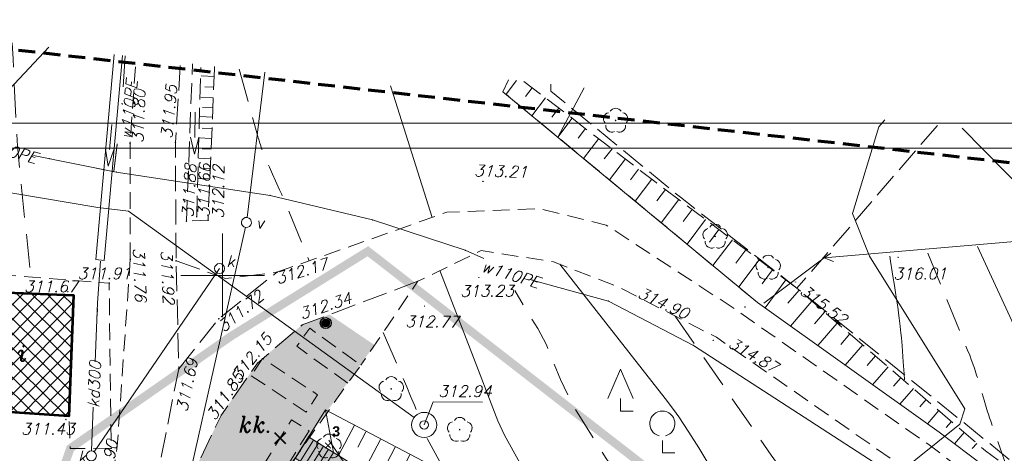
# Model space of a CAD drawing. Extents: x 4615668 to 9294084, y 5334101 to 10688993.
# Tile 25 of 37: x 4651220 to 4651279, y 5338771 to 5338797. Entities that reach past the tile are written whole.
import ezdxf
from ezdxf.enums import TextEntityAlignment as Align

# ---------------------------------------------------------------- set-up
doc = ezdxf.new("R2010")
doc.units = 0
doc.header["$MEASUREMENT"] = 0
for name, pattern in [('BUBZ02', [1.75, 1.25, -0.5]), ('DASHDOT', [25.4, 12.7, -6.35, 0, -6.35]), ('DASHED', [19.05, 12.7, -6.35]), ('EGBK02', [2, 1.5, -0.5]), ('KTCR', [1.5, 1, -0.5]), ('KTJZ01', [2, 1.5, -0.5]), ('l215_500', [2.5, 1.5, -0.4125, 0.175, -0.4125]), ('l217_500', [2, 1.5, -0.5]), ('l266_500', [1, 0.5, -0.5]), ('l423_500', [2, 1.5, -0.5]), ('l424_500', [1.5, 1, -0.5]), ('l641_500', [1.5, 1, -0.5]), ('l812_500', [3, 2, -1]), ('l823_500', [1.75, 1.25, -0.5]), ('l824_500', [1.75, 1.25, -0.5])]:
    doc.linetypes.add(name, pattern=pattern)
for name, color, linetype in [('52', 7, 'Continuous'), ('hatcz', 253, 'Continuous'), ('proj_tt_ww', 5, 'Continuous'), ('projekt', 202, 'Continuous'), ('sciany', 1, 'Continuous'), ('teren', 252, 'Continuous')]:
    doc.layers.add(name, color=color, linetype=linetype)
for name, color, linetype, lineweight in [('A_SZRAF', 253, 'Continuous', 5), ('A_widok', 8, 'Continuous', 0), ('budynek', 7, 'Continuous', 53), ('chodnik', 7, 'l423_500', 13), ('eNN', 7, 'Continuous', 13), ('funkcja_kondygnacja', 7, 'Continuous', 13), ('gr_klasy', 7, 'l217_500', 13), ('hatch', 253, 'Continuous', 0), ('jezdnia', 7, 'l424_500', 13), ('k', 7, 'Continuous', 13), ('k_elem_naziemne', 7, 'Continuous', 13), ('nazwa_cieku', 7, 'Continuous', 13), ('opisy_drog', 7, 'Continuous', 13), ('pkt_wys', 7, 'Continuous', 13), ('przepust_rzut', 7, 'l266_500', 13), ('robocza26', 7, 'Continuous', 13), ('robocza50', 7, 'Continuous', 13), ('rowy', 7, 'l266_500', 13), ('skarpa_dol', 7, 'l824_500', 13), ('skarpa_gora', 7, 'l823_500', 13), ('skarpa_umoc', 7, 'Continuous', 13), ('t', 7, 'Continuous', 13), ('t_elem_naziemne', 7, 'Continuous', 13), ('w', 7, 'Continuous', 13), ('w_elem_naziemne', 7, 'Continuous', 13), ('w_rzedne', 7, 'Continuous', 13), ('warst_ciagla', 7, 'Continuous', 0), ('warst_przeryw', 7, 'l812_500', 0), ('Wymiar', 7, 'Continuous', 9), ('zakresy', 7, 'l215_500', 70), ('zielen', 7, 'Continuous', 13)]:
    doc.layers.add(name, color=color, linetype=linetype, lineweight=lineweight)
doc.styles.add('Style-ITALIC_1250', font='ITALIC_1250.shx')
doc.styles.add('tomek14', font='ISOCP.shx', dxfattribs={"height": 14})
doc.styles.add('txt', font='TXT', dxfattribs={"height": 0.2})

# ---------------------------------------------------------------- blocks, each defined once
blk = doc.blocks.new('WYS')
at = {"layer": '52', "color": 67, "linetype": 'Continuous'}
blk.add_circle((0, 0), 0.08, dxfattribs=at)
blk = doc.blocks.new('506_5')
at = {"layer": 'k_elem_naziemne', "color": 24, "linetype": 'Continuous', "lineweight": 13}
blk.add_circle((0, 0), 0.3, dxfattribs=at)
blk = doc.blocks.new('SB_1')
at = {"color": 0, "linetype": 'ByBlock', "lineweight": -2}
for radius in [7.5, 2.5]:
    blk.add_circle((0, 0), radius, dxfattribs=at)
blk = doc.blocks.new('922_5')
at = {"layer": 'zielen', "linetype": 'Continuous', "lineweight": 13}
h = blk.add_hatch(color=96, dxfattribs=at)
edge = h.paths.add_edge_path()
edge.add_arc((0, 0), 0.05, 0, 360)
at = {"layer": 'zielen', "color": 96, "linetype": 'Continuous', "lineweight": 13}
for centre, start, end in [((0.005, 0.357), 30.12432, 149.87568), ((-0.352, 0.098), 101.99877, 221.97586), ((0.362, 0.098), 318.02414, 78.00123), ((-0.215, -0.321), 174.33504, 293.76069), ((0.225, -0.321), 246.23931, 5.66496)]:
    blk.add_arc(centre, 0.375, start, end, dxfattribs=at)
blk = doc.blocks.new('801_5')
at = {"layer": 'pkt_wys', "linetype": 'Continuous', "lineweight": 13}
h = blk.add_hatch(color=7, dxfattribs=at)
edge = h.paths.add_edge_path()
edge.add_arc((0, 0), 0.05, 0, 360)
blk = doc.blocks.new('937_5')
at = {"layer": 'zielen', "color": 7, "linetype": 'Continuous', "lineweight": 13}
for p, q in [((-0.75, 3.25), (0, 5)), ((0, 5), (0.75, 3.25)), ((0, 2.5), (0, 3.25)), ((0, 2.5), (0.75, 2.5)), ((2.5, 0), (2.5, 0.75)), ((2.5, 0), (3.25, 0))]:
    blk.add_line(p, q, dxfattribs=at)
blk.add_arc((2.5, 1.75), 0.75, 285, 255, dxfattribs=at)
blk = doc.blocks.new('993_5')
at = {"layer": 'nazwa_cieku', "color": 132, "linetype": 'Continuous', "lineweight": 13}
for p, q in [((1.5, 0), (0, 0)), ((2.5, 0), (1.5, 0.25)), ((2.5, 0), (1.5, -0.25))]:
    blk.add_line(p, q, dxfattribs=at)
blk = doc.blocks.new('G$C3390F2A0')
at = {"layer": 'budynek', "color": 7, "linetype": 'Continuous', "lineweight": 53, "flags": 128}
blk.add_lwpolyline([(87.371, 159.26), (93.866, 159.013), (93.591, 151.78), (87.104, 152.237)], dxfattribs=at)
at = {"layer": 'chodnik', "color": 7, "linetype": 'KTCR', "lineweight": 13, "flags": 128}
for points in [[(97.258, 161.155), (97.244, 168.067), (97.593, 172.995)], [(106.013, 160.38), (116.153, 163.964), (121.676, 164.179), (125.668, 163.196), (133.303, 158.21), (144.853, 150.129), (154.866, 142.601), (161.382, 137.732), (174.602, 129.068)], [(174.241, 126.483), (169.585, 129.772), (157.016, 138.202), (143.336, 148.778), (132.25, 156.496), (126.399, 159.496), (122.51, 161), (118.207, 161.671), (114.426, 159.847), (111.022, 154.825)], [(97.258, 161.155), (96.479, 149.993), (95.95, 146.814), (92.335, 137.962), (90.83, 134.595), (88.485, 129.065), (85.987, 121.922), (83.874, 117.569), (83.874, 117.569), (83.874, 117.569), (71.717, 101.681), (68.198, 95.709), (63.915, 87.328), (58.167, 76.235), (58.168, 76.211)], [(81.768, 159.472), (81.83, 160.846), (95.998, 159.73), (96.112, 149.873), (93.679, 149.858), (93.591, 151.78)], [(103.508, 143.938), (105.809, 147.489), (110.247, 153.753)]]:
    blk.add_lwpolyline(points, dxfattribs=at)
for points in [[(110.247, 153.753), (107.195, 155.96), (107.971, 157.032), (111.022, 154.825)], [(104.475, 154.202), (107.747, 152.035), (108.43, 153.067), (105.158, 155.234)], [(107.932, 150.924), (105.809, 147.489), (104.754, 148.14), (106.878, 151.576)]]:
    blk.add_lwpolyline(points, close=True, dxfattribs=at)
at = {"layer": 'eNN', "color": 1, "linetype": 'Continuous', "lineweight": 13, "flags": 128}
blk.add_lwpolyline([(137.683, 144.014), (146.76, 151.318), (147.077, 152.231), (141.371, 161.335), (140.367, 163.889), (141.94, 169.065), (142.295, 169.464)], dxfattribs=at)
at = {"layer": 'gr_klasy', "color": 96, "linetype": 'EGBK02', "lineweight": 13}
blk.add_line((145.432, 169.129), (137.044, 159.43), dxfattribs=at)
at = {"layer": 'gr_klasy', "color": 96, "linetype": 'EGBK02', "lineweight": 13, "flags": 128}
blk.add_lwpolyline([(122.365, 171.593), (122.366, 171.186), (130.092, 164.85), (137.044, 159.43), (153.497, 146.167)], dxfattribs=at)
at = {"layer": 'jezdnia', "color": 7, "linetype": 'KTJZ01', "lineweight": 13, "flags": 128}
for points in [[(100.244, 172.716), (99.948, 168.12), (99.991, 161.063)], [(98.306, 145.43), (100.157, 154.619), (99.991, 161.063), (99.991, 161.063)], [(99.991, 161.063), (102.942, 160.008), (106.013, 160.38)], [(114.426, 159.847), (107.518, 157.234), (104.849, 154.962), (102.693, 151.862), (99.411, 145.057)], [(100.157, 154.619), (102.54, 157.605), (106.013, 160.38)]]:
    blk.add_lwpolyline(points, dxfattribs=at)
at = {"layer": 'k', "color": 24, "linetype": 'Continuous', "lineweight": 13}
blk.add_line((95.11, 149.661), (102.588, 160.596), dxfattribs=at)
at = {"layer": 'k', "color": 24, "linetype": 'Continuous', "lineweight": 13, "flags": 128}
for points in [[(95.162, 155.035), (95.305, 158.559), (95.473, 161.039)], [(94.946, 149.717), (95.052, 152.334)]]:
    blk.add_lwpolyline(points, dxfattribs=at)
at = {"layer": 'przepust_rzut', "color": 7, "linetype": 'Continuous', "lineweight": 13, "ltscale": 0.1}
blk.add_line((95.292, 158.223), (95.273, 157.771), dxfattribs=at)
at = {"layer": 'robocza26', "color": 7, "linetype": 'Continuous', "lineweight": 0}
for p, q in [((102.769, 157.688), (102.769, 162.688)), ((100.269, 160.188), (105.269, 160.188))]:
    blk.add_line(p, q, dxfattribs=at)
at = {"layer": 'robocza50', "color": 7, "linetype": 'Continuous', "lineweight": 0}
for p, q in [((102.769, 157.688), (102.769, 162.688)), ((100.269, 160.188), (105.269, 160.188))]:
    blk.add_line(p, q, dxfattribs=at)
at = {"layer": 'rowy', "color": 7, "linetype": 'Continuous', "lineweight": 13}
blk.add_line((95.205, 161.132), (95.703, 161.088), dxfattribs=at)
at = {"layer": 'rowy', "color": 7, "linetype": 'Continuous', "lineweight": 13, "flags": 128}
for points in [[(96.288, 173.365), (95.205, 161.132)], [(96.785, 173.308), (95.703, 161.088)], [(174.749, 130.116), (161.656, 138.665), (145.539, 150.83), (134.69, 158.576), (119.502, 171.154)], [(122.772, 168.446), (124.345, 171.381)], [(146.903, 168.972), (153.292, 162.493), (156.482, 164.545)], [(153.292, 162.493), (138.665, 161.246), (135.063, 158.53)], [(139.066, 161.524), (138.665, 161.246), (139.232, 161.025)]]:
    blk.add_lwpolyline(points, dxfattribs=at)
at = {"layer": 'skarpa_dol', "color": 7, "linetype": 'BUBZ02', "lineweight": 13}
blk.add_line((134.69, 158.576), (119.689, 171), dxfattribs=at)
at = {"layer": 'skarpa_gora', "color": 7, "linetype": 'BUBZ02', "lineweight": 13}
for p, q in [((100.608, 163.427), (100.972, 172.809)), ((101.222, 163.693), (101.464, 172.596))]:
    blk.add_line(p, q, dxfattribs=at)
at = {"layer": 'skarpa_gora', "color": 7, "linetype": 'BUBZ02', "lineweight": 13, "flags": 128}
for points in [[(102.284, 172.515), (101.902, 163.484), (100.608, 163.427)], [(102.29, 172.651), (102.285, 172.523)], [(120.74, 171.767), (128.646, 165.732), (137.044, 159.43), (148.305, 149.714), (153.23, 146.186)]]:
    blk.add_lwpolyline(points, dxfattribs=at)
at = {"layer": 'skarpa_umoc', "color": 7, "linetype": 'Continuous', "lineweight": 13}
for p, q in [((102.265, 172.057), (101.484, 172.09)), ((119.502, 171.154), (119.841, 171.863)), ((120.31, 171.812), (119.689, 171)), ((102.238, 171.418), (101.716, 171.44)), ((121.241, 171.384), (120.85, 170.872)), ((102.212, 170.802), (101.475, 170.834)), ((122.036, 170.777), (121.23, 169.722)), ((102.186, 170.192), (101.573, 170.218)), ((122.831, 170.17), (122.417, 169.628)), ((102.163, 169.642), (101.404, 169.675)), ((123.626, 169.564), (122.772, 168.446)), ((102.134, 168.954), (101.538, 168.979)), ((124.42, 168.957), (123.982, 168.383)), ((102.108, 168.358), (101.324, 168.391)), ((125.215, 168.35), (124.314, 167.169)), ((102.082, 167.726), (101.538, 167.749)), ((126.011, 167.744), (125.547, 167.137)), ((102.057, 167.149), (101.351, 167.179)), ((126.805, 167.137), (125.856, 165.893)), ((102.032, 166.551), (101.52, 166.572)), ((127.6, 166.53), (127.113, 165.892)), ((102.006, 165.945), (101.306, 165.975)), ((128.395, 165.924), (127.397, 164.615)), ((129.193, 165.322), (128.686, 164.645)), ((129.993, 164.72), (128.95, 163.33)), ((130.793, 164.12), (130.257, 163.406)), ((131.593, 163.52), (130.491, 162.053)), ((132.392, 162.92), (131.828, 162.168)), ((133.193, 162.32), (132.034, 160.776)), ((133.993, 161.72), (133.399, 160.928)), ((134.792, 161.12), (133.576, 159.499)), ((135.592, 160.519), (134.969, 159.69)), ((136.392, 159.919), (135.142, 158.253)), ((137.183, 159.309), (136.513, 158.531)), ((137.941, 158.656), (136.659, 157.17)), ((138.698, 158.002), (138.088, 157.295)), ((139.456, 157.349), (138.294, 156.003)), ((140.212, 156.696), (139.662, 156.058)), ((140.97, 156.043), (139.929, 154.836)), ((141.727, 155.39), (141.237, 154.821)), ((142.484, 154.737), (141.563, 153.669)), ((143.241, 154.084), (142.811, 153.584)), ((143.998, 153.431), (143.197, 152.502)), ((144.756, 152.777), (144.385, 152.348)), ((145.513, 152.124), (144.833, 151.336)), ((146.269, 151.47), (145.959, 151.11)), ((147.027, 150.817), (146.447, 150.145)), ((147.784, 150.164), (147.515, 149.853))]:
    blk.add_line(p, q, dxfattribs=at)
at = {"layer": 't', "color": 30, "linetype": 'Continuous', "lineweight": 13, "flags": 128}
for points in [[(104.228, 163.653), (105.293, 172.327)], [(99.063, 140.518), (104.126, 163.066)]]:
    blk.add_lwpolyline(points, dxfattribs=at)
at = {"layer": 't_elem_naziemne', "color": 7, "linetype": 'Continuous', "lineweight": 13}
blk.add_arc((104.191, 163.353), 0.3, 83.02489, 82.96296, dxfattribs=at)
at = {"layer": 'w', "color": 160, "linetype": 'Continuous', "lineweight": 13}
for p in [(96.472, 168.034), (96.466, 167.989)]:
    blk.add_line(p, (96.27, 166.405), dxfattribs=at)
at = {"layer": 'w', "color": 160, "linetype": 'Continuous', "lineweight": 13, "flags": 128}
for points in [[(92.405, 173.813), (85.039, 165.965), (81.77, 161.366), (81.858, 159.468)], [(96.947, 173.289), (96.84, 171.442)], [(91.485, 167.351), (96.424, 166.355), (105.606, 164.965), (111.718, 163.502), (117.25, 161.689), (118.362, 161.194)], [(95.133, 166.615), (96.424, 166.355), (105.606, 164.965), (111.718, 163.502), (117.25, 161.689), (118.362, 161.194)], [(114.197, 151.718), (97.159, 164.02), (95.32, 164.238), (85.039, 165.965)], [(121.224, 159.921), (121.242, 159.913), (125.793, 158.659), (130.866, 156.014), (146.918, 145.623), (157.326, 138.375), (169.967, 129.039), (174.168, 125.955)], [(121.224, 159.921), (121.242, 159.913), (125.793, 158.659), (130.866, 156.014), (146.918, 145.623), (157.326, 138.375), (169.967, 129.039), (174.168, 125.955)]]:
    blk.add_lwpolyline(points, dxfattribs=at)
at = {"layer": 'w', "color": 160, "linetype": 'Continuous', "lineweight": 13}
for p in [(96.77, 170.438), (96.78, 170.415), (92.433, 167.16), (96.27, 166.405), (96.424, 166.355), (105.606, 164.965), (111.718, 163.502), (117.25, 161.689), (121.242, 159.913), (125.793, 158.659), (130.866, 156.014)]:
    blk.add_point(p, dxfattribs=at)
at = {"layer": 'w_rzedne', "color": 160, "linetype": 'Continuous', "lineweight": 13, "flags": 128}
blk.add_lwpolyline([(114.797, 151.267), (115.331, 152.636), (118.273, 152.633)], dxfattribs=at)
at = {"layer": 'warst_ciagla', "color": 21, "linetype": 'Continuous', "lineweight": 0, "flags": 128}
for points in [[(115.274, 163.653), (112.97, 170.946), (112.796, 171.512)], [(147.828, 161.912), (150.354, 156.451), (150.564, 156.015), (151.019, 155.161), (151.991, 153.484), (152.465, 152.638), (152.873, 151.908), (153.422, 150.934), (153.68, 150.44), (153.915, 149.937), (154.022, 149.68), (154.165, 149.289), (154.939, 146.97)], [(143.47, 153.968), (143.442, 154.323), (143.389, 155.034), (143.343, 155.667), (143.319, 155.982), (143.279, 156.456), (143.25, 156.771), (143.234, 156.929), (143.209, 157.165), (143.191, 157.32), (143.154, 157.63), (143.114, 157.94), (143.085, 158.146), (143.026, 158.558), (142.994, 158.765), (142.93, 159.177), (142.865, 159.588), (142.776, 160.137), (142.731, 160.412), (142.634, 161.03), (142.587, 161.339)], [(115.726, 160.474), (117.539, 155.803), (119.202, 151.511), (119.589, 150.649), (120.517, 148.998), (121.909, 146.716), (125.459, 141.294), (129.089, 136.732), (132.876, 131.514), (135.719, 127.52), (136.902, 126.057), (139.412, 123.251)], [(147.094, 128.942), (146.006, 130.22), (144.546, 131.916), (143.835, 132.779), (139.019, 138.822), (135.273, 143.538), (135.02, 143.863), (134.533, 144.527), (134.066, 145.205), (133.764, 145.664), (133.178, 146.595), (132.326, 148.01), (131.191, 149.899), (130.604, 150.829), (129.992, 151.741), (129.673, 152.188), (129.177, 152.846), (122.889, 160.854)], [(124.446, 126.937), (120.436, 132.916), (119.071, 134.984), (117.916, 136.782), (116.396, 139.194), (115.632, 140.397), (114.48, 142.205), (112.945, 144.617), (112.17, 145.818), (110.988, 147.606), (110.386, 148.493), (109.111, 150.348)]]:
    blk.add_lwpolyline(points, dxfattribs=at)
at = {"layer": 'warst_przeryw', "color": 21, "linetype": 'l812_500', "lineweight": 0, "flags": 128}
for points in [[(91.269, 160.662), (90.671, 166.293), (90.579, 167.262), (90.528, 167.909), (90.445, 169.203), (90.26, 173.093), (90.202, 174.067)], [(103.758, 172.504), (104.845, 168.562), (104.89, 168.402), (104.922, 168.296), (104.944, 168.225), (104.99, 168.084), (105.025, 167.979), (105.098, 167.77), (105.175, 167.563), (105.229, 167.425), (105.265, 167.333), (105.339, 167.151), (105.382, 167.048), (105.469, 166.844), (105.558, 166.64), (105.618, 166.505), (105.74, 166.234), (105.925, 165.83), (106.173, 165.29), (106.295, 165.02), (106.414, 164.748), (106.473, 164.612), (106.559, 164.408), (107.939, 161.061)], [(144.853, 161.523), (147.275, 155.634), (147.337, 155.481), (147.377, 155.378), (147.455, 155.172), (147.493, 155.068), (147.566, 154.86), (147.637, 154.651), (147.683, 154.512), (147.773, 154.231), (147.839, 154.02), (147.966, 153.597), (148.216, 152.749), (148.343, 152.326), (148.43, 152.044), (148.475, 151.904), (148.543, 151.694), (148.614, 151.485), (148.651, 151.381), (149.501, 148.96)], [(145.934, 121.3), (145.255, 122.356), (142.049, 127.223), (140.362, 129.598), (132.812, 139.596), (126.748, 147.728), (125.653, 149.272), (123.643, 152.483), (122.928, 153.982), (122.091, 156.037), (121.579, 157.016), (120.203, 159.282)], [(129.778, 157.764), (135.515, 149.46), (135.821, 149.024), (136.45, 148.163), (138.386, 145.617), (140.228, 143.174), (142.686, 139.919), (143.91, 138.287), (144.314, 137.735), (145.099, 136.614), (146.637, 134.348), (147.427, 133.23), (147.955, 132.516)], [(112.352, 156.788), (113.286, 154.621), (113.755, 153.531), (113.989, 152.985), (114.221, 152.438), (114.337, 152.164), (114.348, 152.134), (114.356, 152.114), (114.368, 152.072), (114.38, 152.03), (114.4, 151.945), (114.417, 151.882)], [(114.985, 150.464), (117.694, 145.365), (120.365, 140.671), (121.818, 138.421), (124.873, 134.02), (128.634, 128.841), (129.761, 127.414), (132.151, 124.675), (133.545, 123.328), (135.488, 121.615), (136.385, 120.687), (139.822, 116.197), (142.283, 113.408)]]:
    blk.add_lwpolyline(points, dxfattribs=at)
at = {"layer": 'zakresy', "color": 217, "linetype": 'l641_500', "lineweight": 70, "flags": 128}
blk.add_lwpolyline([(6.931, 10.558), (39.477, 110.069), (74.623, 175.45), (179.151, 163.591), (168.968, 97.168), (66.518, 8.467), (6.931, 10.558)], dxfattribs=at)
at = {"layer": 'k_elem_naziemne', "color": 24, "linetype": 'Continuous', "lineweight": 13}
for p, rotation in [((102.588, 160.596), 246.5511264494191), ((94.934, 149.418), 278.7330045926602)]:
    blk.add_blockref('506_5', p, dxfattribs=dict(at, rotation=rotation))
at = {"layer": 'nazwa_cieku', "color": 132, "linetype": 'Continuous', "lineweight": 13}
for p, rotation in [((101.125, 169.927), 269.1185959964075), ((96.159, 169.196), 264.8521151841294)]:
    blk.add_blockref('993_5', p, dxfattribs=dict(at, rotation=rotation))
at = {"layer": 'pkt_wys', "color": 7, "linetype": 'Continuous', "lineweight": 13}
for p in [(97.244, 168.067), (99.948, 168.12), (100.608, 163.427), (101.222, 163.693), (101.902, 163.484), (97.258, 161.155), (99.991, 161.063), (106.013, 160.38), (95.998, 159.73), (102.54, 157.605), (107.518, 157.234), (100.157, 154.619), (104.849, 154.962), (102.693, 151.862), (96.112, 149.873)]:
    blk.add_blockref('801_5', p, dxfattribs=at)
at = {"layer": 'pkt_wys', "color": 7, "linetype": 'Continuous', "lineweight": 13, "xscale": 0.1, "yscale": 0.1, "zscale": 0.1, "rotation": 0.06577989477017}
for p in [(118.31, 165.808), (143.08, 161.262), (118.061, 160.055), (136.962, 159.8), (93.526, 159.222), (114.801, 158.355), (133.944, 158.303), (132.054, 156.322), (93.414, 151.587)]:
    blk.add_blockref('WYS', p, dxfattribs=at)
at = {"layer": 'w_elem_naziemne', "color": 7, "linetype": 'Continuous', "lineweight": 13, "xscale": 0.1, "yscale": 0.1, "zscale": 0.1, "rotation": 0.06577989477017}
blk.add_blockref('SB_1', (114.797, 151.267), dxfattribs=at)
at = {"layer": 'zielen', "color": 96, "linetype": 'Continuous', "lineweight": 13}
for p in [(126.223, 169.436), (132.164, 162.517), (135.327, 160.667), (112.829, 153.418), (116.919, 150.988), (109.109, 149.988)]:
    blk.add_blockref('922_5', p, dxfattribs=at)
at = {"layer": 'zielen', "color": 7, "linetype": 'Continuous', "lineweight": 13}
blk.add_blockref('937_5', (126.514, 149.594), dxfattribs=at)
at = {"layer": 'funkcja_kondygnacja', "color": 7, "linetype": 'Continuous', "lineweight": 13, "style": 'Style-ITALIC_1250'}
blk.add_text('i', height=0.94, dxfattribs=at).set_placement((90.786, 155.543), align=Align.MIDDLE_CENTER)
at = {"layer": 'k', "color": 24, "linetype": 'Continuous', "lineweight": 13, "insert": (95.107, 153.685), "char_height": 0.68, "attachment_point": 5, "rotation": 87.67254, "line_spacing_factor": 0.722892, "style": 'txt'}
blk.add_mtext('\\FITALIC_1250.shx;kd300', dxfattribs=at)
at = {"layer": 'k_elem_naziemne', "color": 24, "linetype": 'Continuous', "lineweight": 13, "style": 'Style-ITALIC_1250'}
for p in [(102.993, 160.692), (94.13, 149.035)]:
    blk.add_text('k', height=0.68, dxfattribs=at).set_placement(p)
at = {"layer": 'opisy_drog', "color": 7, "linetype": 'Continuous', "lineweight": 13, "style": 'Style-ITALIC_1250'}
blk.add_text('kk.', height=0.94, dxfattribs=at).set_placement((104.765, 151.295), align=Align.MIDDLE_CENTER)
at = {"layer": 'pkt_wys', "color": 7, "linetype": 'Continuous', "lineweight": 13, "style": 'Style-ITALIC_1250'}
for s, rotation, p in [('311.95', 84.34293, (99.752, 168.326)), ('311.80', 87.95459, (98.04, 168.078)), ('311.88', 86.74498, (101.022, 163.619)), ('311.66', 88.67762, (101.971, 163.657)), ('312.12', 89.52666, (102.836, 163.574)), ('311.76', 272.36325, (97.412, 161.818)), ('311.92', 272.55615, (99.077, 161.675)), ('312.17', 16.83914, (106.051, 159.657)), ('311.72', 40.15104, (102.836, 156.757)), ('312.34', 18.18548, (107.482, 157.555)), ('312.15', 51.40744, (103.777, 153.864)), ('311.69', 78.33123, (100.655, 152.003)), ('311.85', 56.34907, (102.311, 151.477)), ('311.90', 79.05434, (95.914, 147.147))]:
    blk.add_text(s, height=0.68, rotation=rotation, dxfattribs=at).set_placement(p)
blk.add_text('311.91', height=0.68, dxfattribs=at).set_placement((94.109, 159.97))
at = {"layer": 'pkt_wys', "color": 7, "linetype": 'Continuous', "lineweight": 13, "char_height": 0.68, "attachment_point": 7, "line_spacing_factor": 0.722892, "style": 'txt'}
for s, insert, rotation in [('\\FITALIC_1250.shx;313.21', (117.763, 166.108), 358.41421), ('\\FITALIC_1250.shx;316.01', (142.798, 159.953), 0.06578), ('\\FITALIC_1250.shx;311.67', (90.915, 159.191), 0.06578), ('\\FITALIC_1250.shx;313.23', (116.95, 158.912), 0.42457), ('\\FITALIC_1250.shx;314.90', (127.484, 158.904), 335.11526), ('\\FITALIC_1250.shx;315.52', (137.156, 159.135), 322.87218), ('\\FITALIC_1250.shx;312.77', (113.661, 157.109), 359.4603), ('\\FITALIC_1250.shx;314.87', (132.896, 155.948), 329.92439), ('\\FITALIC_1250.shx;311.43', (90.737, 150.688), 0.06578)]:
    blk.add_mtext(s, dxfattribs=dict(at, insert=insert, rotation=rotation))
at = {"layer": 't_elem_naziemne', "color": 7, "linetype": 'Continuous', "lineweight": 13, "style": 'Style-ITALIC_1250'}
blk.add_text('v', height=0.68, dxfattribs=at).set_placement((104.76, 162.987))
at = {"layer": 'w', "color": 160, "linetype": 'Continuous', "lineweight": 13, "char_height": 0.68, "attachment_point": 7, "line_spacing_factor": 0.722892, "style": 'txt'}
for s, insert, rotation in [('\\FITALIC_1250.shx;w110PE', (97.331, 168.278), 84.05678), ('\\FITALIC_1250.shx;w160PE', (88.163, 167.79), 344.64358), ('\\FITALIC_1250.shx;w110PE', (118.171, 160.452), 342.96308)]:
    blk.add_mtext(s, dxfattribs=dict(at, insert=insert, rotation=rotation))
at = {"layer": 'w_rzedne', "color": 160, "linetype": 'Continuous', "lineweight": 13, "style": 'Style-ITALIC_1250'}
blk.add_text('312.94', height=0.68, dxfattribs=at).set_placement((115.631, 152.936))
blk = doc.blocks.new('G$C21B962D8')
at = {"layer": 'A_widok', "color": 251}
for p, q in [((15.219, 32.153), (15.705, 29.61)), ((16.96, 31.245), (16.009, 29.421)), ((17.63, 30.837), (17.152, 29.922)), ((18.506, 30.38), (17.517, 28.483)), ((19.382, 29.923), (18.866, 28.933)), ((20.259, 29.466), (19.2, 27.436)), ((21.135, 29.009), (20.585, 27.954)), ((13.05, 28.619), (13.688, 28.224)), ((22.011, 28.552), (20.883, 26.388)), ((12.612, 27.941), (13.946, 26.865)), ((22.887, 28.095), (22.304, 26.975)), ((23.764, 27.638), (22.59, 25.387)), ((12.152, 27.198), (12.79, 26.804)), ((24.64, 27.181), (24.023, 25.997)), ((25.516, 26.724), (24.248, 24.291)), ((11.752, 26.344), (13.184, 25.652)), ((26.393, 26.267), (25.741, 25.018)), ((11.333, 25.449), (11.994, 25.129)), ((27.269, 25.81), (25.238, 21.916)), ((28.145, 25.353), (27.227, 23.593)), ((29.021, 24.896), (26.926, 20.878)), ((10.914, 24.553), (12.125, 23.968)), ((29.802, 24.329), (28.056, 23.08)), ((10.495, 23.658), (11.101, 23.365)), ((30.377, 23.525), (26.965, 20.853)), ((10.076, 22.763), (11.067, 22.284)), ((30.952, 22.721), (29.54, 21.711)), ((9.657, 21.868), (10.142, 21.633)), ((31.527, 21.917), (28.618, 19.837)), ((9.238, 20.973), (10.009, 20.6)), ((32.102, 21.113), (31.023, 20.342)), ((8.819, 20.078), (9.182, 19.902)), ((32.677, 20.309), (29.793, 19.114)), ((8.455, 19.156), (8.95, 18.916)), ((33.741, 18.822), (29.793, 19.114)), ((32.404, 17.171), (29.793, 19.114)), ((8.025, 18.266), (8.223, 18.17)), ((7.595, 17.376), (7.892, 17.232)), ((31.16, 15.634), (28.812, 17.536)), ((31.782, 16.403), (30.76, 17.23)), ((7.165, 16.486), (7.264, 16.438)), ((1.159, 16.138), (5.989, 14.205)), ((1.159, 16.138), (6.305, 14.707)), ((1.296, 16.083), (1.302, 16.098)), ((1.433, 16.028), (1.44, 16.043)), ((1.571, 15.973), (1.589, 16.018)), ((1.708, 15.918), (1.72, 15.948)), ((1.845, 15.863), (1.875, 15.939)), ((1.982, 15.809), (2, 15.854)), ((2.119, 15.754), (2.161, 15.859)), ((2.256, 15.699), (2.28, 15.759)), ((2.393, 15.644), (2.447, 15.78)), ((2.53, 15.589), (2.56, 15.664)), ((2.667, 15.534), (2.733, 15.7)), ((2.804, 15.479), (2.84, 15.57)), ((2.941, 15.425), (3.019, 15.62)), ((3.078, 15.37), (3.12, 15.475)), ((3.215, 15.315), (3.306, 15.541)), ((3.352, 15.26), (3.4, 15.381)), ((3.489, 15.205), (3.592, 15.461)), ((3.626, 15.15), (3.681, 15.286)), ((3.763, 15.095), (3.878, 15.382)), ((4.037, 14.986), (4.164, 15.302)), ((6.735, 15.596), (6.834, 15.549)), ((29.917, 14.098), (27.761, 15.844)), ((30.539, 14.866), (29.612, 15.616)), ((3.9, 15.041), (3.961, 15.191)), ((4.174, 14.931), (4.241, 15.097)), ((4.312, 14.876), (4.45, 15.222)), ((4.449, 14.821), (4.521, 15.002)), ((4.586, 14.766), (4.736, 15.143)), ((4.723, 14.712), (4.801, 14.907)), ((4.86, 14.657), (5.022, 15.063)), ((4.997, 14.602), (5.081, 14.813)), ((5.134, 14.547), (5.309, 14.984)), ((5.271, 14.492), (5.361, 14.718)), ((5.408, 14.437), (5.595, 14.904)), ((5.682, 14.328), (5.881, 14.824)), ((5.956, 14.218), (6.167, 14.745)), ((5.545, 14.382), (5.641, 14.623)), ((5.819, 14.273), (5.922, 14.529)), ((28.673, 12.562), (26.709, 14.152)), ((29.295, 13.33), (28.464, 14.003)), ((0.187, 13.166), (0.179, 13.146)), ((0.563, 13.016), (0.514, 12.894)), ((0.939, 12.865), (0.899, 12.764)), ((1.315, 12.715), (1.202, 12.431)), ((1.692, 12.564), (1.619, 12.382)), ((2.068, 12.414), (1.889, 11.968)), ((27.429, 11.026), (25.658, 12.46)), ((28.051, 11.794), (27.316, 12.389)), ((2.444, 12.263), (2.338, 11.999)), ((2.82, 12.112), (2.577, 11.504)), ((3.196, 11.962), (3.058, 11.617)), ((3.572, 11.811), (3.194, 10.866)), ((4.059, 11.281), (3.152, 11.068)), ((3.949, 11.661), (3.646, 10.905)), ((4.152, 10.887), (3.693, 10.779)), ((26.186, 9.489), (24.607, 10.768)), ((26.807, 10.258), (26.168, 10.775)), ((4.244, 10.493), (3.318, 10.274)), ((4.337, 10.098), (3.869, 9.988)), ((4.43, 9.704), (3.483, 9.481)), ((4.616, 8.915), (3.648, 8.687)), ((4.523, 9.309), (4.044, 9.197)), ((24.942, 7.953), (23.555, 9.076)), ((25.564, 8.721), (25.02, 9.161)), ((5.067, 8.317), (4.183, 6.89)), ((4.722, 8.53), (4.333, 7.901)), ((5.756, 7.891), (4.918, 6.537)), ((5.411, 8.104), (4.981, 7.409)), ((6.1, 7.677), (5.693, 7.019)), ((6.445, 7.464), (5.652, 6.184)), ((6.789, 7.251), (6.404, 6.629)), ((23.698, 6.417), (22.504, 7.384)), ((24.32, 7.185), (23.872, 7.548)), ((7.134, 7.037), (6.386, 5.83)), ((7.478, 6.824), (7.116, 6.239)), ((7.823, 6.611), (7.121, 5.477)), ((8.167, 6.398), (7.828, 5.849)), ((8.512, 6.184), (7.855, 5.124)), ((8.856, 5.971), (8.539, 5.459)), ((23.076, 5.649), (22.724, 5.934)), ((9.201, 5.758), (8.589, 4.77)), ((9.545, 5.545), (9.251, 5.069)), ((9.89, 5.331), (9.324, 4.417)), ((22.454, 4.881), (21.452, 5.692)), ((10.234, 5.118), (9.963, 4.679)), ((10.579, 4.905), (10.058, 4.063)), ((10.923, 4.692), (10.674, 4.289)), ((11.268, 4.478), (10.792, 3.71)), ((11.612, 4.265), (11.386, 3.899)), ((21.832, 4.113), (21.576, 4.32)), ((11.957, 4.052), (11.527, 3.357)), ((12.302, 3.839), (12.098, 3.509)), ((12.646, 3.625), (12.261, 3.003)), ((21.211, 3.344), (20.401, 4)), ((12.991, 3.412), (12.809, 3.119)), ((13.335, 3.199), (12.995, 2.65)), ((13.68, 2.986), (13.521, 2.73)), ((14.024, 2.772), (13.73, 2.297)), ((14.369, 2.559), (14.233, 2.34)), ((20.589, 2.576), (20.428, 2.706)), ((14.713, 2.346), (14.464, 1.943)), ((15.058, 2.133), (14.944, 1.95)), ((15.402, 1.919), (15.198, 1.59)), ((19.967, 1.808), (19.35, 2.308)), ((15.747, 1.706), (15.656, 1.56)), ((16.091, 1.493), (15.933, 1.237)), ((16.436, 1.28), (16.368, 1.17)), ((16.78, 1.066), (16.667, 0.883)), ((17.125, 0.853), (17.08, 0.78)), ((17.469, 0.64), (17.401, 0.53)), ((19.345, 1.04), (19.28, 1.093)), ((17.814, 0.427), (17.791, 0.39)), ((18.158, 0.213), (18.136, 0.177)), ((18.723, 0.272), (18.689, 0.299))]:
    blk.add_line(p, q, dxfattribs=at)
at = {"layer": 'A_widok', "color": 251, "lineweight": 0, "ltscale": 40}
for p, q in [((14.219, 30.535), (13.426, 29.261)), ((14.516, 30.35), (13.723, 29.076)), ((14.813, 30.165), (14.021, 28.891)), ((14.219, 30.535), (15.705, 29.61)), ((15.11, 29.98), (14.318, 28.707)), ((15.407, 29.795), (14.615, 28.522)), ((15.705, 29.61), (14.912, 28.337)), ((13.426, 29.261), (14.912, 28.337))]:
    blk.add_line(p, q, dxfattribs=at)
at = {"layer": 'A_widok', "color": 251}
for points in [[(6.305, 14.707), (12.152, 27.198), (12.152, 27.198), (15.219, 32.153), (29.62, 24.584), (29.62, 24.584), (33.741, 18.822), (18.503, 0)], [(15.491, 29.743), (15.491, 29.743), (25.314, 23.631), (24.51, 22.363), (29.793, 19.114), (18.096, 0.291)], [(5.989, 14.205), (14.28, 27.396), (14.912, 28.337), (14.912, 28.337)], [(18.503, 0), (4.703, 8.542), (3.972, 11.651), (0, 13.241)], [(18.503, 0), (4.005, 6.976), (3.14, 11.124), (0, 13.241)]]:
    blk.add_lwpolyline(points, dxfattribs=at)
blk.add_circle((18.952, 25.162), 0.00906, dxfattribs=at)
blk = doc.blocks.new('G$C8E15AEAE')
at = {"layer": 'sciany', "lineweight": 0, "ltscale": 40, "const_width": 0.1}
for points in [[(0.035, 0.035), (0.702, 0.702)], [(0.035, 0.702), (0.702, 0.035)]]:
    blk.add_lwpolyline(points, dxfattribs=at)

msp = doc.modelspace()

# ---------------------------------------------------------------- hatches: boundary and pattern name
at = {"layer": 'A_SZRAF', "lineweight": 0, "ltscale": 40, "transparency": 33554687}
h = msp.add_hatch(dxfattribs=at)
h.set_pattern_fill('ANSI37', color=256, scale=5, angle=0.5)
h.set_pattern_definition([(45.5, (-2238.741, -612.6516), (-0.44578153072, 0.43806829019), []), (135.5, (-2238.741, -612.6516), (-0.43806829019, -0.44578153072), [])])
h.paths.add_polyline_path([(4651211.141, 5338773.708), (4651211.408, 5338780.73), (4651223.506, 5338780.271), (4651223.267, 5338773.089), (4651216.745, 5338773.495)])
at = {"layer": 'A_SZRAF', "lineweight": 0, "transparency": 33554687}
h = msp.add_hatch(dxfattribs=at)
h.set_pattern_fill('HONEY', color=256, angle=360)
h.set_pattern_definition([(360, (-68558.77793, 28680.40003), (0.1875, 0.108253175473), [0.125, -0.25]), (120, (-68558.77793, 28680.40003), (-0.1875, 0.108253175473), [0.125, -0.25]), (60, (-68558.77793, 28680.40003), (2e-16, 0.2165063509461), [-0.25, 0.125])])
h.paths.add_polyline_path([(4651237.542, 5338771.82), (4651236.75, 5338770.546), (4651238.236, 5338769.621), (4651229.313, 5338755.489), (4651224.483, 5338757.422), (4651223.324, 5338754.526), (4651227.296, 5338752.936), (4651228.027, 5338749.827), (4651241.396, 5338741.552), (4651253.107, 5338760.367), (4651247.848, 5338763.639), (4651248.638, 5338764.916), (4651237.542, 5338771.82)], is_closed=False)
h.paths.add_polyline_path([(4651237.64, 5338762.971), (4651238.064, 5338762.707), (4651237.536, 5338761.858), (4651238.895, 5338761.013), (4651242.275, 5338766.447), (4651252.338, 5338760.186), (4651243.094, 5338745.327), (4651233.031, 5338751.588), (4651236.416, 5338757.028), (4651235.053, 5338757.867), (4651234.525, 5338757.018), (4651234.1, 5338757.282)], flags=16)
at = {"layer": 'hatcz', "lineweight": 0, "transparency": 33554687}
h = msp.add_hatch(dxfattribs=at)
h.set_pattern_fill('AR-CONC', color=256, scale=0.1)
h.set_pattern_definition([(50, (-17089.9451, 1897.2644), (0.7172601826, -0.062752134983), [0.075, -0.825]), (355, (-17089.9451, 1897.2644), (-0.13875133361, 0.7521921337), [0.06, -0.66]), (100.45144446, (-17089.8853, 1897.25915), (0.57850884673, 0.68943999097), [0.063740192, -0.701142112]), (46.1842, (-17089.9451, 1897.4644), (1.06724133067, -0.16551928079), [0.1125, -1.2375]), (96.63563549, (-17089.8562, 1897.4506), (0.93466194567, 0.97411860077), [0.095610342, -1.05171376]), (351.18416399, (-17089.9451, 1897.4644), (0.93466194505, 0.97411860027), [0.09, -0.990000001]), (21, (-17089.8451, 1897.4144), (0.59690705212, -0.402618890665), [0.075, -0.825]), (326, (-17089.8451, 1897.4144), (0.24331533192, 0.72515004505), [0.06, -0.66]), (71.45144474, (-17089.79536, 1897.3808), (0.84022237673, 0.322531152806), [0.06374019, -0.701142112]), (37.5, (-17089.9451, 1897.26438), (0.012159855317, 0.332893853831), [0, -0.652, 0, -0.67, 0, -0.6625]), (7.5, (-17089.9451, 1897.26438), (0.263069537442, 0.394411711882), [0, -0.382, 0, -0.637, 0, -0.2525]), (327.5, (-17090.1681, 1897.26438), (0.533822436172, -0.022554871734), [0, -0.25, 0, -0.78, 0, -1.035]), (317.5, (-17090.2681, 1897.2644), (0.583186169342, 0.100104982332), [0, -0.325, 0, -0.518, 0, -0.735])])
edge = h.paths.add_edge_path()
edge.add_line((4651233.816, 5338764.922), (4651229.051, 5338766.315))
edge.add_line((4651229.051, 5338766.315), (4651232.333, 5338773.12))
edge.add_line((4651232.333, 5338773.12), (4651234.489, 5338776.22))
edge.add_line((4651234.489, 5338776.22), (4651237.158, 5338778.492))
edge.add_line((4651237.158, 5338778.492), (4651238.782, 5338779.106))
edge.add_line((4651238.782, 5338779.106), (4651241.474, 5338777.281))
edge.add_line((4651241.474, 5338777.281), (4651237.54, 5338771.799))
edge.add_line((4651237.54, 5338771.799), (4651235.202, 5338768.347))
edge.add_line((4651235.202, 5338768.347), (4651233.148, 5338765.196))
edge.add_line((4651233.148, 5338765.196), (4651229.051, 5338766.315))
at = {"layer": 'teren'}
h = msp.add_hatch(color=256, dxfattribs=at)
h.dxf.hatch_style = 1
edge = h.paths.add_edge_path()
edge.add_arc((4651238.56, 5338778.591), 0.224, 0, 360)

# ---------------------------------------------------------------- linework, layer by layer
at = {"layer": 'hatch', "color": 252}
for points in [[(4651189.598, 5338716.827), (4651294.598, 5338716.827), (4651294.598, 5338790.527), (4651189.598, 5338790.527)], [(4651189.598, 5338716.827), (4651294.598, 5338716.827), (4651294.598, 5338790.527), (4651189.598, 5338790.527)], [(4651197.598, 5338789.027), (4651293.098, 5338789.027), (4651293.098, 5338718.327), (4651197.598, 5338718.327)]]:
    msp.add_lwpolyline(points, close=True, dxfattribs=at)
at = {"layer": 'proj_tt_ww'}
for radius in [0.324, 0.224]:
    msp.add_circle((4651238.56, 5338778.591), radius, dxfattribs=at)
at = {"layer": 'projekt', "linetype": 'DASHDOT', "lineweight": 0, "ltscale": 0.1, "const_width": 0.5}
msp.add_lwpolyline([(4651216.604, 5338743.285), (4651224.422, 5338737.755), (4651239.157, 5338730.951), (4651265.933, 5338763.567), (4651241.079, 5338782.88), (4651232.899, 5338777.801), (4651223.319, 5338771.116), (4651214.255, 5338744.869)], dxfattribs=at)

# ---------------------------------------------------------------- block references
at = {"lineweight": 0, "ltscale": 40}
for name, p in [('G$C21B962D8', (4651223.322, 5338741.264)), ('G$C8E15AEAE', (4651235.48, 5338771.358))]:
    msp.add_blockref(name, p, dxfattribs=at)
at = {"lineweight": 0, "ltscale": 40, "xscale": 0.5, "yscale": 0.5, "zscale": 0.5}
msp.add_blockref('G$C8E15AEAE', (4651238.515, 5338771.1), dxfattribs=at)
at = {"layer": 'Wymiar', "color": 242, "linetype": 'DASHED', "lineweight": 30, "ltscale": 0.01}
msp.add_blockref('G$C3390F2A0', (4651129.64, 5338621.247), dxfattribs=at)

# ---------------------------------------------------------------- texts
at = {"color": 0, "ltscale": 2.5, "insert": (4651238.955, 5338772.434), "char_height": 0.6, "width": 3.86948, "attachment_point": 1, "style": 'tomek14'}
msp.add_mtext('{\\fArial|b1|i0|c238|p34;\\C94;3}', dxfattribs=at)

doc.saveas('drawing.dxf')
